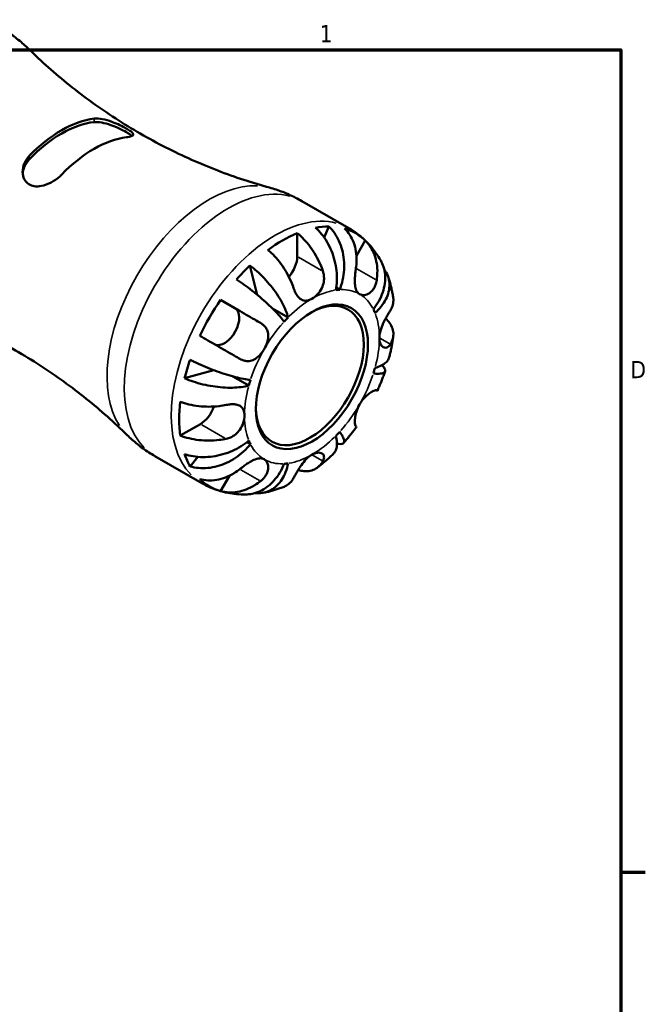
# Model space of a CAD drawing. Header units: inches. Extents: x 0.1 to 37.4, y -3.6 to 21.4.
# Tile 8 of 8: x 30.2 to 33.6, y 15.8 to 21.2. Entities that reach past the tile are written whole.
import ezdxf

# ---------------------------------------------------------------- set-up
doc = ezdxf.new("R2010")
doc.units = ezdxf.units.IN
doc.header["$MEASUREMENT"] = 0
for name, color, linetype, lineweight in [('Border (ANSI)', 7, 'Continuous', 70), ('Visible (ANSI)', 7, 'Continuous', 50), ('Visible Narrow (ANSI)', 7, 'Continuous', 35)]:
    doc.layers.add(name, color=color, linetype=linetype, lineweight=lineweight)
doc.styles.add('Note Text (ANSI)', font='tahoma.ttf')

# ---------------------------------------------------------------- blocks, each defined once
blk = doc.blocks.new('Borders Default Border')
at = {"layer": 'Border (ANSI)'}
blk.add_line((33.5, 16.5), (33.6345, 16.5), dxfattribs=at)
at = {"layer": 'Border (ANSI)', "flags": 128}
blk.add_lwpolyline([(0.5, 1), (0.5, 21), (33.5, 21), (33.5, 1), (0.5, 1)], dxfattribs=at)
at = {"layer": 'Border (ANSI)', "color": 5, "true_color": 0x0000ff, "char_height": 0.0945, "attachment_point": 7, "style": 'Note Text (ANSI)'}
for s, insert in [('1', (31.8537, 21.04)), ('D', (33.5526, 19.2028))]:
    blk.add_mtext(s, dxfattribs=dict(at, insert=insert))

msp = doc.modelspace()

# ---------------------------------------------------------------- linework, layer by layer
at = {"layer": 'Visible (ANSI)'}
for p, q in [((31.7561, 20.1717), (32.0127, 20.0239)), ((31.7312, 19.8685), (31.7312, 19.9962)), ((31.8788, 19.9717), (31.9031, 20.0332)), ((32.0551, 19.872), (32.1033, 19.9555)), ((31.5127, 19.6591), (31.4715, 19.8194)), ((31.9633, 19.687), (31.9439, 19.6982)), ((31.3902, 19.5856), (31.3121, 19.6309)), ((31.6812, 19.535), (31.5961, 19.5839)), ((31.1152, 19.2021), (31.2755, 19.2465)), ((31.4662, 19.1627), (31.3795, 19.2126)), ((31.0916, 18.8884), (31.2021, 18.952)), ((31.4753, 18.8416), (31.4557, 18.8529)), ((30.9526, 18.7765), (31.2093, 18.6287)), ((31.1452, 18.7205), (31.1866, 18.7725)), ((31.3121, 18.5851), (31.3608, 18.6694))]:
    msp.add_line(p, q, dxfattribs=at)
for centre, major_axis, start_param, end_param in [((30.443, 19.9989), (0.3423, 0.5943), 0.409732, 1.157197), ((30.443, 19.9989), (0.3314, 0.5755), 0.396835, 1.170094), ((30.62, 19.8969), (-0.3423, -0.5943), 3.551324, 4.29879), ((31.6511, 19.3032), (0.3989, 0.6926), 0.641183, 0.925746), ((31.6511, 19.3032), (0.3989, 0.6926), 0.321301, 0.46023), ((31.6511, 19.3032), (0.3989, 0.6926), 6.13897, 6.423533), ((31.6511, 19.8223), (0.0566, 0.0982), 4.363853, 5.495853), ((31.6511, 19.3032), (0.3989, 0.6926), 1.106699, 1.245628), ((31.8113, 19.2109), (0.2603, 0.4521), 0.35876, 0.422771), ((31.6511, 19.3032), (0.3989, 0.6926), 1.426581, 1.711144), ((31.8, 19.2174), (0.2083, 0.3616), 2.373295, 7.051483), ((31.3336, 19.4874), (-0.0566, -0.0982), 0.064113, 3.139659), ((31.8113, 19.2109), (0.2603, 0.4521), 5.856547, 5.920558), ((31.8113, 19.2109), (-0.2603, -0.4521), 4.285751, 4.349762), ((31.6511, 19.3032), (0.3989, 0.6926), 1.892097, 2.031026), ((31.8113, 19.2109), (0.2603, 0.4521), 5.071149, 5.13516), ((31.8113, 19.2109), (-0.2603, -0.4521), 5.071149, 5.13516), ((31.6511, 19.3032), (0.3989, 0.6926), 2.21198, 2.496542), ((31.2021, 19.0446), (0.0566, 0.0982), 3.925057, 5.064327), ((31.8113, 19.2109), (0.2603, 0.4521), 4.285751, 4.349762), ((31.8113, 19.2109), (-0.2603, -0.4521), 5.856547, 5.920558), ((31.6511, 19.3032), (-0.3989, -0.6926), 5.819088, 5.958017), ((31.8113, 19.2109), (-0.2603, -0.4521), 0.35876, 0.422771), ((31.6511, 19.3032), (-0.3989, -0.6926), 6.13897, 6.423533)]:
    msp.add_ellipse(centre, major_axis=major_axis, ratio=0.578093, start_param=start_param, end_param=end_param, dxfattribs=at)
msp.add_ellipse((31.8113, 19.2109), major_axis=(0.2163, 0.3756), ratio=0.578093, dxfattribs=at)
for points, knots in [([(30.2622, 21.004), (30.2533, 21.0127), (30.2442, 21.0213), (30.2254, 21.038), (30.2157, 21.0462), (30.1958, 21.0621), (30.1857, 21.0699), (30.1649, 21.0849), (30.1542, 21.0922), (30.1326, 21.1062), (30.1215, 21.1129), (30.1103, 21.1194)], [5.3505426, 5.3505426, 5.3505426, 5.3505426, 5.3803783, 5.3803783, 5.4102139, 5.4102139, 5.4400496, 5.4400496, 5.4698852, 5.4698852, 5.4997209, 5.4997209, 5.4997209, 5.4997209]), ([(30.2622, 21.004), (30.3312, 20.9362), (30.406, 20.8694), (30.5654, 20.7414), (30.65, 20.6802), (30.8264, 20.5661), (30.9182, 20.5133), (31.1054, 20.418), (31.2008, 20.3755), (31.3915, 20.3019), (31.4868, 20.2707), (31.5801, 20.2451)], [5.3505426, 5.3505426, 5.3505426, 5.3505426, 5.4102139, 5.4102139, 5.4698852, 5.4698852, 5.5295565, 5.5295565, 5.5892278, 5.5892278, 5.6488991, 5.6488991, 5.6488991, 5.6488991]), ([(30.62, 20.6228), (30.6235, 20.6233), (30.6272, 20.6235), (30.6451, 20.6238), (30.6613, 20.6216), (30.6952, 20.6135), (30.713, 20.6075), (30.7445, 20.5949), (30.7581, 20.5888), (30.7812, 20.5773), (30.7908, 20.5721), (30.8077, 20.5622), (30.8148, 20.5576), (30.827, 20.5484), (30.8311, 20.5441), (30.835, 20.5357), (30.8333, 20.5319), (30.823, 20.5259), (30.8146, 20.5235), (30.8013, 20.5214), (30.7992, 20.5212), (30.7971, 20.5209)], [-1.170375, -1.170375, -1.170375, -1.170375, -1.129768, -1.129768, -0.982232, -0.982232, -0.836877, -0.836877, -0.722897, -0.722897, -0.629903, -0.629903, -0.535034, -0.535034, -0.419001, -0.419001, -0.272838, -0.272838, -0.129394, -0.129394, -0.104643, -0.104643, -0.104643, -0.104643]), ([(30.62, 20.6037), (30.6316, 20.6049), (30.6462, 20.6041), (30.6779, 20.5984), (30.6952, 20.5935), (30.7261, 20.5827), (30.742, 20.5761), (30.7719, 20.5623), (30.7859, 20.555), (30.7971, 20.5486), (30.8082, 20.5421), (30.8177, 20.5359), (30.825, 20.5298), (30.8259, 20.5289), (30.8268, 20.5281)], [-0.5108261, -0.5108261, -0.5108261, -0.5108261, -0.3759099, -0.3759099, -0.2409937, -0.2409937, -0.1204968, -0.1204968, 0, 0, 0, 0.1204968, 0.1204968, 0.1397798, 0.1397798, 0.1397798, 0.1397798]), ([(30.443, 20.317), (30.4394, 20.3134), (30.4358, 20.3098), (30.4178, 20.2939), (30.4017, 20.2827), (30.3678, 20.2648), (30.3499, 20.258), (30.3185, 20.2519), (30.3049, 20.2514), (30.2817, 20.2551), (30.2722, 20.2586), (30.2553, 20.2692), (30.2482, 20.2762), (30.236, 20.2946), (30.2319, 20.3065), (30.228, 20.3348), (30.2297, 20.3515), (30.2399, 20.3835), (30.2483, 20.3987), (30.2617, 20.4145), (30.2638, 20.4167), (30.2659, 20.4189)], [-1.170375, -1.170375, -1.170375, -1.170375, -1.129768, -1.129768, -0.982232, -0.982232, -0.836877, -0.836877, -0.722897, -0.722897, -0.629903, -0.629903, -0.535034, -0.535034, -0.419001, -0.419001, -0.272838, -0.272838, -0.129394, -0.129394, -0.104643, -0.104643, -0.104643, -0.104643]), ([(30.2297, 20.3229), (30.2308, 20.3341), (30.2336, 20.3459), (30.2445, 20.3728), (30.2543, 20.3876), (30.2659, 20.3998)], [1.2804001, 1.2804001, 1.2804001, 1.2804001, 1.377834, 1.377834, 1.5127502, 1.5127502, 1.5127502, 1.5127502]), ([(31.7561, 20.1717), (31.7449, 20.1781), (31.7335, 20.1843), (31.7105, 20.196), (31.6989, 20.2015), (31.6755, 20.212), (31.6636, 20.2169), (31.6399, 20.226), (31.628, 20.2303), (31.604, 20.2382), (31.5921, 20.2418), (31.5801, 20.2451)], [5.4997209, 5.4997209, 5.4997209, 5.4997209, 5.5295565, 5.5295565, 5.5593921, 5.5593921, 5.5892278, 5.5892278, 5.6190634, 5.6190634, 5.6488991, 5.6488991, 5.6488991, 5.6488991]), ([(31.7312, 19.9962), (31.744, 19.9858), (31.7564, 19.9741), (31.7789, 19.9503), (31.7909, 19.9361), (31.8133, 19.9058), (31.8237, 19.8897), (31.8412, 19.8592), (31.8499, 19.842), (31.8628, 19.8122), (31.8675, 19.7997), (31.8715, 19.7877)], [0.1365471, 0.1365471, 0.1365471, 0.1365471, 0.2653089, 0.2653089, 0.3986431, 0.3986431, 0.5319773, 0.5319773, 0.6665604, 0.6665604, 0.7620856, 0.7620856, 0.7620856, 0.7620856]), ([(31.9415, 19.6849), (31.9446, 19.7006), (31.9468, 19.7185), (31.9482, 19.7552), (31.9474, 19.7739), (31.9437, 19.8084), (31.9404, 19.8273), (31.931, 19.8643), (31.9249, 19.8825), (31.9118, 19.9147), (31.9036, 19.9317), (31.885, 19.9636), (31.8745, 19.9784), (31.8543, 20.0032), (31.8428, 20.0155), (31.8306, 20.0262)], [3.2116428, 3.2116428, 3.2116428, 3.2116428, 3.3457243, 3.3457243, 3.4798057, 3.4798057, 3.6133636, 3.6133636, 3.7469215, 3.7469215, 3.8801784, 3.8801784, 4.0134353, 4.0134353, 4.1430797, 4.1430797, 4.1430797, 4.1430797]), ([(31.9031, 20.0332), (31.9146, 20.0224), (31.9252, 20.01), (31.943, 19.985), (31.9518, 19.9699), (31.9666, 19.9376), (31.9726, 19.9204), (31.9812, 19.8878), (31.9845, 19.8693), (31.9881, 19.8317), (31.9883, 19.8126), (31.9861, 19.7776), (31.9836, 19.7585), (31.9753, 19.7212), (31.9696, 19.703), (31.9633, 19.687)], [0.1365442, 0.1365442, 0.1365442, 0.1365442, 0.2664365, 0.2664365, 0.3998203, 0.3998203, 0.5332041, 0.5332041, 0.6666357, 0.6666357, 0.8000674, 0.8000674, 0.9340218, 0.9340218, 1.0679762, 1.0679762, 1.0679762, 1.0679762]), ([(32.0522, 19.8052), (32.0541, 19.8177), (32.0553, 19.8308), (32.0562, 19.862), (32.0549, 19.88), (32.0499, 19.9117), (32.0457, 19.9283), (32.0339, 19.9597), (32.0264, 19.9743), (32.0106, 19.9987), (32.0009, 20.0107), (31.99, 20.0213)], [3.5719847, 3.5719847, 3.5719847, 3.5719847, 3.6675099, 3.6675099, 3.802093, 3.802093, 3.9354272, 3.9354272, 4.0687613, 4.0687613, 4.1975232, 4.1975232, 4.1975232, 4.1975232]), ([(32.0127, 20.0239), (32.0277, 20.0153), (32.0421, 20.0058), (32.0698, 19.9854), (32.083, 19.9744), (32.108, 19.9513), (32.1198, 19.9392), (32.1418, 19.9139), (32.152, 19.9009), (32.171, 19.874), (32.1797, 19.8603), (32.1876, 19.8463)], [0.7834645, 0.7834645, 0.7834645, 0.7834645, 0.8488505, 0.8488505, 0.9142366, 0.9142366, 0.9796226, 0.9796226, 1.0450087, 1.0450087, 1.1103947, 1.1103947, 1.1103947, 1.1103947]), ([(32.1033, 19.9555), (32.1142, 19.9449), (32.1239, 19.9329), (32.1397, 19.9085), (32.1473, 19.8939), (32.159, 19.8625), (32.1632, 19.8459), (32.1683, 19.8142), (32.1695, 19.7962), (32.1687, 19.7651), (32.1675, 19.752), (32.1655, 19.7394)], [0.1365471, 0.1365471, 0.1365471, 0.1365471, 0.2653089, 0.2653089, 0.3986431, 0.3986431, 0.5319773, 0.5319773, 0.6665604, 0.6665604, 0.7620856, 0.7620856, 0.7620856, 0.7620856]), ([(31.7112, 19.6954), (31.7072, 19.7074), (31.7025, 19.7199), (31.6896, 19.7497), (31.6809, 19.7669), (31.6634, 19.7974), (31.653, 19.8135), (31.6306, 19.8438), (31.6186, 19.858), (31.5961, 19.8818), (31.5837, 19.8935), (31.5709, 19.9039)], [3.5719847, 3.5719847, 3.5719847, 3.5719847, 3.6675099, 3.6675099, 3.802093, 3.802093, 3.9354272, 3.9354272, 4.0687613, 4.0687613, 4.1975232, 4.1975232, 4.1975232, 4.1975232]), ([(32.1474, 19.5802), (32.1582, 19.5936), (32.1687, 19.6091), (32.1863, 19.6409), (32.1935, 19.6574), (32.2038, 19.6877), (32.2078, 19.7044), (32.2122, 19.7373), (32.2125, 19.7537), (32.2101, 19.7827), (32.2072, 19.7981), (32.1986, 19.8247), (32.1934, 19.8361), (32.1876, 19.8463)], [3.2116433, 3.2116433, 3.2116433, 3.2116433, 3.3457248, 3.3457248, 3.4798062, 3.4798062, 3.6133641, 3.6133641, 3.746922, 3.746922, 3.8801789, 3.8801789, 3.9897909, 3.9897909, 3.9897909, 3.9897909]), ([(31.4715, 19.8194), (31.4851, 19.8095), (31.4986, 19.7984), (31.5235, 19.7763), (31.5371, 19.7632), (31.5632, 19.7357), (31.5758, 19.7212), (31.5977, 19.6941), (31.609, 19.6789), (31.6296, 19.6483), (31.6389, 19.6329), (31.6542, 19.6051), (31.6615, 19.59), (31.6734, 19.561), (31.6781, 19.5471), (31.6812, 19.535)], [0.1365393, 0.1365393, 0.1365393, 0.1365393, 0.2661837, 0.2661837, 0.3994406, 0.3994406, 0.5326975, 0.5326975, 0.6662554, 0.6662554, 0.7998133, 0.7998133, 0.9338947, 0.9338947, 1.0679762, 1.0679762, 1.0679762, 1.0679762]), ([(31.8715, 19.7877), (31.8717, 19.787), (31.8719, 19.7863), (31.8741, 19.7794), (31.8756, 19.7729), (31.8773, 19.7607), (31.8777, 19.7549), (31.8776, 19.7423), (31.877, 19.7354), (31.8737, 19.7171), (31.87, 19.706), (31.8588, 19.6832), (31.8509, 19.672), (31.8325, 19.6519), (31.8219, 19.6435), (31.8113, 19.6374)], [-0.4668877, -0.4668877, -0.4668877, -0.4668877, -0.4611312, -0.4611312, -0.4085151, -0.4085151, -0.3634591, -0.3634591, -0.3099555, -0.3099555, -0.2202958, -0.2202958, -0.1141915, -0.1141915, 0, 0, 0, 0]), ([(32.0722, 19.6627), (32.0683, 19.6649), (32.0648, 19.6678), (32.0586, 19.6753), (32.0559, 19.6798), (32.0505, 19.6927), (32.0484, 19.7018), (32.0461, 19.7215), (32.0458, 19.7319), (32.0463, 19.7505), (32.0468, 19.7584), (32.0481, 19.7741), (32.049, 19.7818), (32.0506, 19.7948), (32.0514, 19.8), (32.0522, 19.8052)], [0, 0, 0, 0, 0.0591824, 0.0591824, 0.1224024, 0.1224024, 0.2154494, 0.2154494, 0.3025006, 0.3025006, 0.3633905, 0.3633905, 0.4228373, 0.4228373, 0.4640032, 0.4640032, 0.4640032, 0.4640032]), ([(32.2068, 19.7973), (32.2089, 19.7945), (32.2108, 19.7916), (32.2195, 19.7783), (32.2254, 19.766), (32.2333, 19.7404), (32.2353, 19.727), (32.2358, 19.7021), (32.2344, 19.6883), (32.2276, 19.6606), (32.2222, 19.6468), (32.2095, 19.6219), (32.201, 19.6085), (32.1805, 19.5829), (32.1685, 19.5707), (32.1565, 19.5601)], [0.2308794, 0.2308794, 0.2308794, 0.2308794, 0.2661837, 0.2661837, 0.3994406, 0.3994406, 0.5326975, 0.5326975, 0.6662554, 0.6662554, 0.7998133, 0.7998133, 0.9338947, 0.9338947, 1.0679762, 1.0679762, 1.0679762, 1.0679762]), ([(31.6594, 19.512), (31.653, 19.5207), (31.6449, 19.531), (31.6261, 19.5528), (31.6155, 19.5643), (31.5943, 19.5859), (31.5819, 19.598), (31.5555, 19.6224), (31.5415, 19.6348), (31.5151, 19.6572), (31.5003, 19.6693), (31.4703, 19.6928), (31.4551, 19.7041), (31.4278, 19.7237), (31.4132, 19.7337), (31.3991, 19.743)], [3.2116428, 3.2116428, 3.2116428, 3.2116428, 3.3457243, 3.3457243, 3.4798057, 3.4798057, 3.6133636, 3.6133636, 3.7469215, 3.7469215, 3.8801784, 3.8801784, 4.0134353, 4.0134353, 4.1430797, 4.1430797, 4.1430797, 4.1430797]), ([(32.1655, 19.7394), (32.1648, 19.7345), (32.1637, 19.7296), (32.1606, 19.7176), (32.1581, 19.7108), (32.152, 19.6978), (32.1484, 19.6918), (32.1388, 19.679), (32.1324, 19.6729), (32.1167, 19.6622), (32.1072, 19.6587), (32.0886, 19.6566), (32.0797, 19.6583), (32.0722, 19.6627)], [-0.4640373, -0.4640373, -0.4640373, -0.4640373, -0.4244167, -0.4244167, -0.3649152, -0.3649152, -0.3043467, -0.3043467, -0.2216705, -0.2216705, -0.1141054, -0.1141054, 0, 0, 0, 0]), ([(32.2276, 19.7585), (32.2303, 19.7508), (32.2328, 19.7431), (32.2375, 19.7277), (32.2397, 19.72), (32.2438, 19.7045), (32.2457, 19.6967), (32.2491, 19.6812), (32.2507, 19.6734), (32.2535, 19.6579), (32.2548, 19.6501), (32.2559, 19.6424)], [1.2440917, 1.2440917, 1.2440917, 1.2440917, 1.2786419, 1.2786419, 1.3131921, 1.3131921, 1.3477424, 1.3477424, 1.3822926, 1.3822926, 1.4168428, 1.4168428, 1.4168428, 1.4168428]), ([(31.8113, 19.6374), (31.8052, 19.6338), (31.799, 19.6311), (31.7864, 19.6273), (31.7799, 19.6264), (31.7643, 19.6272), (31.7556, 19.6304), (31.742, 19.6405), (31.737, 19.6458), (31.7293, 19.6563), (31.7265, 19.6609), (31.7214, 19.6703), (31.7191, 19.6751), (31.7149, 19.685), (31.713, 19.6901), (31.7112, 19.6954)], [0, 0, 0, 0, 0.0666105, 0.0666105, 0.1396299, 0.1396299, 0.2503985, 0.2503985, 0.3253069, 0.3253069, 0.3735601, 0.3735601, 0.4181829, 0.4181829, 0.4615168, 0.4615168, 0.4615168, 0.4615168]), ([(30.8008, 18.8918), (30.7318, 18.9597), (30.657, 19.0264), (30.4976, 19.1544), (30.413, 19.2156), (30.2366, 19.3297), (30.1448, 19.3825), (29.9576, 19.4778), (29.8622, 19.5203), (29.6715, 19.5939), (29.5762, 19.6251), (29.4829, 19.6508)], [2.20895, 2.20895, 2.20895, 2.20895, 2.2686213, 2.2686213, 2.3282926, 2.3282926, 2.3879638, 2.3879638, 2.4476351, 2.4476351, 2.5073064, 2.5073064, 2.5073064, 2.5073064]), ([(31.3121, 19.6309), (31.3268, 19.6225), (31.342, 19.6137), (31.3711, 19.5969), (31.3875, 19.5874), (31.4206, 19.5684), (31.4371, 19.5588), (31.4671, 19.5415), (31.4833, 19.5321), (31.5099, 19.5167), (31.5206, 19.5105), (31.5305, 19.5048)], [0.1365471, 0.1365471, 0.1365471, 0.1365471, 0.2653089, 0.2653089, 0.3986431, 0.3986431, 0.5319773, 0.5319773, 0.6665604, 0.6665604, 0.7620856, 0.7620856, 0.7620856, 0.7620856]), ([(32.2404, 19.5736), (32.2447, 19.5807), (32.2485, 19.5883), (32.255, 19.6069), (32.2568, 19.618), (32.2569, 19.6328), (32.2566, 19.6375), (32.2559, 19.6424)], [3.5719847, 3.5719847, 3.5719847, 3.5719847, 3.6675099, 3.6675099, 3.802093, 3.802093, 3.8624761, 3.8624761, 3.8624761, 3.8624761]), ([(32.1802, 19.4233), (32.1802, 19.4356), (32.1824, 19.4489), (32.1901, 19.4762), (32.1956, 19.49), (32.2063, 19.5132), (32.2111, 19.5227), (32.2194, 19.538), (32.2228, 19.544), (32.2294, 19.5554), (32.2325, 19.5606), (32.2371, 19.5683), (32.2388, 19.5711), (32.2404, 19.5736)], [-1.990799, -1.990799, -1.990799, -1.990799, -1.8765357, -1.8765357, -1.7634712, -1.7634712, -1.6807083, -1.6807083, -1.6214838, -1.6214838, -1.5624313, -1.5624313, -1.5262691, -1.5262691, -1.5262691, -1.5262691]), ([(31.5305, 19.5048), (31.5345, 19.5025), (31.5382, 19.5), (31.5469, 19.4932), (31.5517, 19.4887), (31.5598, 19.4785), (31.5632, 19.4729), (31.5695, 19.4587), (31.5716, 19.4498), (31.5731, 19.4283), (31.5714, 19.4156), (31.564, 19.3889), (31.558, 19.3752), (31.5505, 19.3623)], [-0.4640373, -0.4640373, -0.4640373, -0.4640373, -0.4244167, -0.4244167, -0.3649152, -0.3649152, -0.3043467, -0.3043467, -0.2216705, -0.2216705, -0.1141054, -0.1141054, 0, 0, 0, 0]), ([(32.2146, 19.529), (32.223, 19.5212), (32.2302, 19.513), (32.2424, 19.4958), (32.2481, 19.4852), (32.2554, 19.4635), (32.257, 19.4525), (32.2568, 19.4322), (32.2549, 19.4212), (32.2483, 19.4028), (32.2447, 19.3953), (32.2404, 19.3883)], [0.1541998, 0.1541998, 0.1541998, 0.1541998, 0.2663557, 0.2663557, 0.4002213, 0.4002213, 0.5340869, 0.5340869, 0.6681495, 0.6681495, 0.7620868, 0.7620868, 0.7620868, 0.7620868]), ([(31.4172, 19.3085), (31.4073, 19.3142), (31.3966, 19.3204), (31.37, 19.3358), (31.3538, 19.3452), (31.3238, 19.3625), (31.3072, 19.372), (31.2742, 19.3911), (31.2577, 19.4006), (31.2287, 19.4174), (31.2134, 19.4262), (31.1988, 19.4346)], [3.5719847, 3.5719847, 3.5719847, 3.5719847, 3.6675099, 3.6675099, 3.802093, 3.802093, 3.9354272, 3.9354272, 4.0687613, 4.0687613, 4.1975232, 4.1975232, 4.1975232, 4.1975232]), ([(32.2404, 19.3883), (32.2386, 19.3854), (32.2366, 19.3827), (32.2317, 19.3771), (32.2286, 19.3744), (32.222, 19.3706), (32.2186, 19.3695), (32.2102, 19.3688), (32.2053, 19.3701), (32.195, 19.3767), (32.1899, 19.383), (32.1824, 19.4001), (32.1802, 19.4111), (32.1802, 19.4233)], [-0.464383, -0.464383, -0.464383, -0.464383, -0.4230537, -0.4230537, -0.3646858, -0.3646858, -0.3046411, -0.3046411, -0.2216053, -0.2216053, -0.1141187, -0.1141187, 0, 0, 0, 0]), ([(32.2561, 19.4312), (32.2551, 19.4235), (32.254, 19.4159), (32.2516, 19.4006), (32.2503, 19.393), (32.2476, 19.3777), (32.2461, 19.3701), (32.243, 19.355), (32.2413, 19.3474), (32.2378, 19.3323), (32.236, 19.3247), (32.234, 19.3172)], [1.7315951, 1.7315951, 1.7315951, 1.7315951, 1.7661488, 1.7661488, 1.8007025, 1.8007025, 1.8352562, 1.8352562, 1.8698099, 1.8698099, 1.9043636, 1.9043636, 1.9043636, 1.9043636]), ([(31.5505, 19.3623), (31.5466, 19.3555), (31.5424, 19.349), (31.5328, 19.3364), (31.5276, 19.3303), (31.5137, 19.3168), (31.5048, 19.3101), (31.4866, 19.3007), (31.4775, 19.2979), (31.4616, 19.2961), (31.455, 19.2962), (31.4421, 19.2981), (31.4358, 19.2999), (31.4254, 19.3041), (31.4213, 19.3061), (31.4172, 19.3085)], [0, 0, 0, 0, 0.0591824, 0.0591824, 0.1224024, 0.1224024, 0.2154494, 0.2154494, 0.3025006, 0.3025006, 0.3633905, 0.3633905, 0.4228373, 0.4228373, 0.4640032, 0.4640032, 0.4640032, 0.4640032]), ([(31.1452, 19.3032), (31.1603, 19.2956), (31.1763, 19.288), (31.2068, 19.2742), (31.2243, 19.2667), (31.2596, 19.2524), (31.2775, 19.2457), (31.3101, 19.234), (31.3278, 19.228), (31.3622, 19.2174), (31.3788, 19.2126), (31.4081, 19.2051), (31.4234, 19.2016), (31.4516, 19.1961), (31.4645, 19.1942), (31.4753, 19.1931)], [0.1365393, 0.1365393, 0.1365393, 0.1365393, 0.2661837, 0.2661837, 0.3994406, 0.3994406, 0.5326975, 0.5326975, 0.6662554, 0.6662554, 0.7998133, 0.7998133, 0.9338947, 0.9338947, 1.0679762, 1.0679762, 1.0679762, 1.0679762]), ([(32.1565, 19.2591), (32.1685, 19.2625), (32.1805, 19.2668), (32.201, 19.277), (32.2095, 19.2828), (32.2222, 19.2944), (32.2276, 19.3013), (32.2323, 19.3114), (32.2333, 19.3143), (32.234, 19.3172)], [3.2116428, 3.2116428, 3.2116428, 3.2116428, 3.3457243, 3.3457243, 3.4798057, 3.4798057, 3.6133636, 3.6133636, 3.6644509, 3.6644509, 3.6644509, 3.6644509]), ([(32.1943, 19.2737), (32.1974, 19.2707), (32.2001, 19.2677), (32.2072, 19.2591), (32.2101, 19.2539), (32.2125, 19.2454), (32.2122, 19.2413), (32.2078, 19.2347), (32.2038, 19.2322), (32.1935, 19.2288), (32.1863, 19.2277), (32.1687, 19.227), (32.1582, 19.2276), (32.1474, 19.2287)], [0.333775, 0.333775, 0.333775, 0.333775, 0.3994406, 0.3994406, 0.5326975, 0.5326975, 0.6662554, 0.6662554, 0.7998133, 0.7998133, 0.9338947, 0.9338947, 1.0679762, 1.0679762, 1.0679762, 1.0679762]), ([(32.2114, 19.2408), (32.209, 19.2336), (32.2064, 19.2264), (32.2013, 19.212), (32.1986, 19.2049), (32.1931, 19.1906), (32.1903, 19.1835), (32.1845, 19.1693), (32.1815, 19.1622), (32.1754, 19.1481), (32.1723, 19.1411), (32.1692, 19.1341)], [2.0220122, 2.0220122, 2.0220122, 2.0220122, 2.0556982, 2.0556982, 2.0893842, 2.0893842, 2.1230702, 2.1230702, 2.1567562, 2.1567562, 2.1904422, 2.1904422, 2.1904422, 2.1904422]), ([(31.4662, 19.1627), (31.4542, 19.1593), (31.4398, 19.1564), (31.4087, 19.1523), (31.3921, 19.1511), (31.3604, 19.1504), (31.3424, 19.1508), (31.3056, 19.1534), (31.2868, 19.1557), (31.2524, 19.161), (31.2336, 19.1647), (31.1966, 19.1736), (31.1785, 19.1788), (31.1469, 19.1893), (31.1306, 19.1954), (31.1152, 19.2021)], [3.2116428, 3.2116428, 3.2116428, 3.2116428, 3.3457243, 3.3457243, 3.4798057, 3.4798057, 3.6133636, 3.6133636, 3.7469215, 3.7469215, 3.8801784, 3.8801784, 4.0134353, 4.0134353, 4.1430797, 4.1430797, 4.1430797, 4.1430797]), ([(32.0722, 19.0595), (32.0761, 19.0663), (32.0803, 19.0727), (32.0898, 19.0854), (32.095, 19.0915), (32.1083, 19.1054), (32.1164, 19.1125), (32.1314, 19.1238), (32.1381, 19.128), (32.1482, 19.1332), (32.1518, 19.1347), (32.1579, 19.1367), (32.1604, 19.1371), (32.1637, 19.137), (32.1647, 19.1368), (32.1655, 19.1363)], [0, 0, 0, 0, 0.0591824, 0.0591824, 0.1224024, 0.1224024, 0.2154494, 0.2154494, 0.3025006, 0.3025006, 0.3633905, 0.3633905, 0.4228373, 0.4228373, 0.4640032, 0.4640032, 0.4640032, 0.4640032]), ([(32.1655, 19.1363), (32.1674, 19.1352), (32.1686, 19.1345), (32.1696, 19.1339), (32.1683, 19.1345), (32.1654, 19.1362), (32.1649, 19.1365), (32.1643, 19.1368)], [3.5719934, 3.5719934, 3.5719934, 3.5719934, 3.6659306, 3.6659306, 3.7999932, 3.7999932, 3.8243379, 3.8243379, 3.8243379, 3.8243379]), ([(31.0916, 19.0737), (31.107, 19.0678), (31.1234, 19.0629), (31.1552, 19.0554), (31.1735, 19.0521), (31.211, 19.0479), (31.2301, 19.047), (31.2652, 19.047), (31.2845, 19.0481), (31.3168, 19.0518), (31.33, 19.054), (31.3423, 19.0565)], [0.1365471, 0.1365471, 0.1365471, 0.1365471, 0.2653089, 0.2653089, 0.3986431, 0.3986431, 0.5319773, 0.5319773, 0.6665604, 0.6665604, 0.7620856, 0.7620856, 0.7620856, 0.7620856]), ([(31.3423, 19.0565), (31.3475, 19.0575), (31.3525, 19.0584), (31.3645, 19.0599), (31.3714, 19.0604), (31.3846, 19.0604), (31.391, 19.0599), (31.4051, 19.0572), (31.4123, 19.0546), (31.4263, 19.0459), (31.4322, 19.0392), (31.4404, 19.0216), (31.4425, 19.0107), (31.4425, 18.9985)], [-0.464383, -0.464383, -0.464383, -0.464383, -0.4230537, -0.4230537, -0.3646858, -0.3646858, -0.3046411, -0.3046411, -0.2216053, -0.2216053, -0.1141187, -0.1141187, 0, 0, 0, 0]), ([(32.0522, 18.94), (32.0514, 18.9404), (32.0507, 18.9412), (32.049, 18.9439), (32.0482, 18.9463), (32.0468, 18.9526), (32.0463, 18.9565), (32.0458, 18.9674), (32.046, 18.9748), (32.0482, 18.9943), (32.0506, 19.0066), (32.0588, 19.0328), (32.0647, 19.0466), (32.0722, 19.0595)], [-0.4640373, -0.4640373, -0.4640373, -0.4640373, -0.4244167, -0.4244167, -0.3649152, -0.3649152, -0.3043467, -0.3043467, -0.2216705, -0.2216705, -0.1141054, -0.1141054, 0, 0, 0, 0]), ([(31.4425, 18.9985), (31.4425, 18.9862), (31.4404, 18.9729), (31.432, 18.9459), (31.4256, 18.9327), (31.4109, 18.9117), (31.4036, 18.9037), (31.3894, 18.8917), (31.3831, 18.8874), (31.3697, 18.88), (31.3628, 18.877), (31.3512, 18.8733), (31.3468, 18.8721), (31.3423, 18.8712)], [-1.990799, -1.990799, -1.990799, -1.990799, -1.8765357, -1.8765357, -1.7634712, -1.7634712, -1.6807083, -1.6807083, -1.6214838, -1.6214838, -1.5624313, -1.5624313, -1.5262691, -1.5262691, -1.5262691, -1.5262691]), ([(31.9633, 18.9098), (31.9696, 18.9011), (31.9753, 18.8922), (31.9836, 18.8765), (31.9861, 18.8697), (31.9883, 18.859), (31.9881, 18.8542), (31.9845, 18.847), (31.9812, 18.8446), (31.9726, 18.8423), (31.9666, 18.8422), (31.9556, 18.8439), (31.9518, 18.8448), (31.9477, 18.8459)], [3.2116428, 3.2116428, 3.2116428, 3.2116428, 3.3455972, 3.3455972, 3.4795516, 3.4795516, 3.6129833, 3.6129833, 3.746415, 3.746415, 3.8797987, 3.8797987, 3.9436685, 3.9436685, 3.9436685, 3.9436685]), ([(32.0558, 18.9378), (32.0514, 18.9316), (32.0468, 18.9254), (32.0377, 18.9131), (32.033, 18.907), (32.0236, 18.8949), (32.0189, 18.8889), (32.0093, 18.877), (32.0044, 18.8711), (31.9946, 18.8594), (31.9896, 18.8536), (31.9845, 18.8479)], [2.5219297, 2.5219297, 2.5219297, 2.5219297, 2.5556157, 2.5556157, 2.5893017, 2.5893017, 2.6229877, 2.6229877, 2.6566737, 2.6566737, 2.6903597, 2.6903597, 2.6903597, 2.6903597]), ([(32.0558, 18.9378), (32.0558, 18.9378), (32.0558, 18.9378), (32.0553, 18.9381), (32.0541, 18.9389), (32.0522, 18.94)], [0.6456357, 0.6456357, 0.6456357, 0.6456357, 0.6665604, 0.6665604, 0.7620856, 0.7620856, 0.7620856, 0.7620856]), ([(30.8008, 18.8918), (30.8097, 18.8831), (30.8188, 18.8746), (30.8376, 18.8578), (30.8473, 18.8496), (30.8671, 18.8337), (30.8773, 18.8259), (30.8981, 18.8109), (30.9087, 18.8036), (30.9304, 18.7896), (30.9414, 18.7829), (30.9526, 18.7765)], [2.20895, 2.20895, 2.20895, 2.20895, 2.2387856, 2.2387856, 2.2686213, 2.2686213, 2.2984569, 2.2984569, 2.3282926, 2.3282926, 2.3581282, 2.3581282, 2.3581282, 2.3581282]), ([(31.3423, 18.8712), (31.3302, 18.8687), (31.3172, 18.8666), (31.2853, 18.8628), (31.266, 18.8617), (31.2309, 18.8616), (31.2117, 18.8625), (31.1741, 18.8667), (31.1557, 18.87), (31.1237, 18.8775), (31.1071, 18.8825), (31.0916, 18.8884)], [3.5719934, 3.5719934, 3.5719934, 3.5719934, 3.6659306, 3.6659306, 3.7999932, 3.7999932, 3.9338588, 3.9338588, 4.0677244, 4.0677244, 4.1975128, 4.1975128, 4.1975128, 4.1975128]), ([(31.1152, 18.787), (31.1306, 18.7819), (31.1469, 18.778), (31.1785, 18.7729), (31.1966, 18.7713), (31.2336, 18.7711), (31.2524, 18.7725), (31.2868, 18.7773), (31.3056, 18.7811), (31.3424, 18.7915), (31.3604, 18.7981), (31.3921, 18.8121), (31.4087, 18.8208), (31.4398, 18.8403), (31.4542, 18.8511), (31.4662, 18.8616)], [0.1365393, 0.1365393, 0.1365393, 0.1365393, 0.2661837, 0.2661837, 0.3994406, 0.3994406, 0.5326975, 0.5326975, 0.6662554, 0.6662554, 0.7998133, 0.7998133, 0.9338947, 0.9338947, 1.0679762, 1.0679762, 1.0679762, 1.0679762]), ([(31.9297, 18.7901), (31.9319, 18.7923), (31.9339, 18.7946), (31.9404, 18.8039), (31.9437, 18.812), (31.9474, 18.8289), (31.9482, 18.8393), (31.9468, 18.8622), (31.9446, 18.8747), (31.9415, 18.8868)], [0.6145642, 0.6145642, 0.6145642, 0.6145642, 0.6666357, 0.6666357, 0.8000674, 0.8000674, 0.9340218, 0.9340218, 1.0679762, 1.0679762, 1.0679762, 1.0679762]), ([(31.4753, 18.8416), (31.4645, 18.8281), (31.4516, 18.8141), (31.4234, 18.7883), (31.4081, 18.7766), (31.3788, 18.7572), (31.3622, 18.7478), (31.3278, 18.732), (31.3101, 18.7257), (31.2775, 18.7168), (31.2596, 18.7134), (31.2243, 18.7101), (31.2068, 18.7102), (31.1763, 18.713), (31.1603, 18.716), (31.1452, 18.7205)], [3.2116428, 3.2116428, 3.2116428, 3.2116428, 3.3457243, 3.3457243, 3.4798057, 3.4798057, 3.6133636, 3.6133636, 3.7469215, 3.7469215, 3.8801784, 3.8801784, 4.0134353, 4.0134353, 4.1430797, 4.1430797, 4.1430797, 4.1430797]), ([(31.4172, 18.7054), (31.4211, 18.7085), (31.4251, 18.7117), (31.4354, 18.7195), (31.4417, 18.7242), (31.4546, 18.7332), (31.4611, 18.7375), (31.4765, 18.747), (31.4852, 18.7517), (31.5046, 18.7604), (31.5148, 18.7635), (31.5342, 18.7652), (31.543, 18.7635), (31.5505, 18.7591)], [-0.4640373, -0.4640373, -0.4640373, -0.4640373, -0.4244167, -0.4244167, -0.3649152, -0.3649152, -0.3043467, -0.3043467, -0.2216705, -0.2216705, -0.1141054, -0.1141054, 0, 0, 0, 0]), ([(31.5505, 18.7591), (31.5544, 18.7569), (31.5579, 18.7539), (31.5641, 18.7465), (31.5667, 18.742), (31.5715, 18.7295), (31.5729, 18.7209), (31.5719, 18.703), (31.5698, 18.694), (31.5635, 18.6787), (31.5601, 18.6725), (31.5519, 18.6607), (31.5473, 18.6552), (31.5385, 18.6463), (31.5346, 18.6429), (31.5305, 18.6396)], [0, 0, 0, 0, 0.0591824, 0.0591824, 0.1224024, 0.1224024, 0.2154494, 0.2154494, 0.3025006, 0.3025006, 0.3633905, 0.3633905, 0.4228373, 0.4228373, 0.4640032, 0.4640032, 0.4640032, 0.4640032]), ([(31.7112, 18.6571), (31.7129, 18.6602), (31.7146, 18.6634), (31.7193, 18.6718), (31.7223, 18.6771), (31.729, 18.6886), (31.7326, 18.6947), (31.7419, 18.7098), (31.7478, 18.7187), (31.7623, 18.739), (31.771, 18.75), (31.7903, 18.7698), (31.8008, 18.7783), (31.8113, 18.7844)], [-0.464383, -0.464383, -0.464383, -0.464383, -0.4230537, -0.4230537, -0.3646858, -0.3646858, -0.3046411, -0.3046411, -0.2216053, -0.2216053, -0.1141187, -0.1141187, 0, 0, 0, 0]), ([(31.8715, 18.7494), (31.8676, 18.7421), (31.8629, 18.7352), (31.8502, 18.7203), (31.8415, 18.7131), (31.8241, 18.7027), (31.8137, 18.6985), (31.7912, 18.6939), (31.7792, 18.6935), (31.7581, 18.6954), (31.7474, 18.6975), (31.7364, 18.7008)], [3.5719934, 3.5719934, 3.5719934, 3.5719934, 3.6659306, 3.6659306, 3.7999932, 3.7999932, 3.9338588, 3.9338588, 4.0677244, 4.0677244, 4.1800038, 4.1800038, 4.1800038, 4.1800038]), ([(31.8113, 18.7844), (31.822, 18.7905), (31.8325, 18.7941), (31.8516, 18.7961), (31.8599, 18.7946), (31.8706, 18.7884), (31.874, 18.7847), (31.8772, 18.777), (31.8778, 18.7734), (31.8775, 18.7656), (31.8767, 18.7616), (31.8741, 18.7547), (31.8729, 18.7521), (31.8715, 18.7494)], [-1.990799, -1.990799, -1.990799, -1.990799, -1.8765357, -1.8765357, -1.7634712, -1.7634712, -1.6807083, -1.6807083, -1.6214838, -1.6214838, -1.5624313, -1.5624313, -1.5262691, -1.5262691, -1.5262691, -1.5262691]), ([(31.9297, 18.7901), (31.9241, 18.7847), (31.9185, 18.7793), (31.9072, 18.7687), (31.9014, 18.7635), (31.8898, 18.7532), (31.884, 18.7481), (31.8722, 18.7381), (31.8662, 18.7332), (31.8542, 18.7235), (31.8481, 18.7187), (31.8419, 18.7141)], [2.808049, 2.808049, 2.808049, 2.808049, 2.8426117, 2.8426117, 2.8771744, 2.8771744, 2.9117372, 2.9117372, 2.9462999, 2.9462999, 2.9808626, 2.9808626, 2.9808626, 2.9808626]), ([(31.1988, 18.6509), (31.2134, 18.6468), (31.2287, 18.6444), (31.2577, 18.6429), (31.2742, 18.6438), (31.3072, 18.6493), (31.3238, 18.654), (31.3538, 18.6655), (31.37, 18.6734), (31.3966, 18.6898), (31.4073, 18.6974), (31.4172, 18.7054)], [0.1365471, 0.1365471, 0.1365471, 0.1365471, 0.2653089, 0.2653089, 0.3986431, 0.3986431, 0.5319773, 0.5319773, 0.6665604, 0.6665604, 0.7620856, 0.7620856, 0.7620856, 0.7620856]), ([(31.4478, 18.5665), (31.4598, 18.5665), (31.4727, 18.5678), (31.5004, 18.5738), (31.5153, 18.579), (31.5417, 18.5915), (31.5556, 18.6), (31.582, 18.6203), (31.5944, 18.6322), (31.6155, 18.6563), (31.6262, 18.6707), (31.6449, 18.702), (31.653, 18.7188), (31.6594, 18.7348)], [0.2867752, 0.2867752, 0.2867752, 0.2867752, 0.3998203, 0.3998203, 0.5332041, 0.5332041, 0.6666357, 0.6666357, 0.8000674, 0.8000674, 0.9340218, 0.9340218, 1.0679762, 1.0679762, 1.0679762, 1.0679762]), ([(31.6812, 18.7369), (31.6781, 18.7212), (31.6734, 18.7047), (31.6615, 18.6742), (31.6542, 18.66), (31.639, 18.6365), (31.6297, 18.6249), (31.6091, 18.6052), (31.5978, 18.597), (31.5759, 18.5849), (31.5633, 18.5799), (31.5372, 18.5738), (31.5236, 18.5727), (31.5073, 18.5735), (31.5036, 18.5738), (31.4999, 18.5743)], [3.2116433, 3.2116433, 3.2116433, 3.2116433, 3.3455977, 3.3455977, 3.4795521, 3.4795521, 3.6129838, 3.6129838, 3.7464154, 3.7464154, 3.8797992, 3.8797992, 4.013183, 4.013183, 4.0511964, 4.0511964, 4.0511964, 4.0511964]), ([(31.5305, 18.6396), (31.5206, 18.6316), (31.5099, 18.624), (31.4833, 18.6077), (31.4671, 18.5998), (31.4371, 18.5883), (31.4206, 18.5836), (31.3875, 18.578), (31.3711, 18.5772), (31.342, 18.5786), (31.3268, 18.581), (31.3121, 18.5851)], [3.5719847, 3.5719847, 3.5719847, 3.5719847, 3.6675099, 3.6675099, 3.802093, 3.802093, 3.9354272, 3.9354272, 4.0687613, 4.0687613, 4.1975232, 4.1975232, 4.1975232, 4.1975232]), ([(31.6589, 18.6089), (31.6636, 18.6108), (31.668, 18.6129), (31.6809, 18.6205), (31.6896, 18.6277), (31.7025, 18.6427), (31.7072, 18.6497), (31.7112, 18.6571)], [0.4698716, 0.4698716, 0.4698716, 0.4698716, 0.5319773, 0.5319773, 0.6665604, 0.6665604, 0.7620856, 0.7620856, 0.7620856, 0.7620856]), ([(31.4478, 18.5665), (31.4319, 18.5664), (31.4158, 18.5671), (31.3834, 18.5702), (31.3672, 18.5725), (31.3347, 18.5789), (31.3185, 18.583), (31.2863, 18.593), (31.2704, 18.5989), (31.2393, 18.6125), (31.224, 18.6202), (31.2093, 18.6287)], [3.602041, 3.602041, 3.602041, 3.602041, 3.6666442, 3.6666442, 3.7312475, 3.7312475, 3.7958507, 3.7958507, 3.8604539, 3.8604539, 3.9250571, 3.9250571, 3.9250571, 3.9250571]), ([(31.6589, 18.6089), (31.6516, 18.606), (31.6442, 18.6032), (31.6293, 18.5979), (31.6218, 18.5954), (31.6066, 18.5906), (31.599, 18.5884), (31.5835, 18.5842), (31.5757, 18.5822), (31.5599, 18.5786), (31.552, 18.577), (31.5439, 18.5755)], [3.2954497, 3.2954497, 3.2954497, 3.2954497, 3.3300091, 3.3300091, 3.3645685, 3.3645685, 3.399128, 3.399128, 3.4336874, 3.4336874, 3.4682468, 3.4682468, 3.4682468, 3.4682468])]:
    msp.add_open_spline(points, degree=3, knots=knots, dxfattribs=at)
at = {"layer": 'Visible Narrow (ANSI)'}
for p, q in [((30.62, 20.6046), (30.62, 20.6219)), ((30.2659, 20.4007), (30.2659, 20.418)), ((31.8645, 19.7917), (31.7382, 19.8644)), ((32.1599, 19.7427), (32.0578, 19.8015)), ((31.5235, 19.5088), (31.3973, 19.5816)), ((32.2374, 19.39), (32.1832, 19.4212)), ((31.3353, 18.8752), (31.2091, 18.9479)), ((31.8685, 18.7512), (31.8141, 18.7825)), ((31.5248, 18.6429), (31.4225, 18.7018))]:
    msp.add_line(p, q, dxfattribs=at)
for centre, major_axis, start_param, end_param in [((31.2492, 19.5346), (0.394, 0.6842), 0.29134, 2.850253), ((31.3544, 19.4741), (-0.4017, -0.6976), 3.298672, 6.126106), ((31.611, 19.3263), (0.4017, 0.6976), 0.15708, 2.984513), ((31.8113, 19.2109), (-0.2603, -0.4521), 3.582398, 3.907022), ((31.8113, 19.2109), (0.2603, 0.4521), 0.016101, 0.340725), ((31.8113, 19.2109), (-0.2603, -0.4521), 3.943092, 4.267716), ((31.8113, 19.2109), (0.2603, 0.4521), 5.938593, 6.263217), ((31.8113, 19.2109), (0.2603, 0.4521), 5.513888, 5.838512), ((31.8113, 19.2109), (-0.2603, -0.4521), 4.367796, 4.692421), ((31.8113, 19.2109), (0.2603, 0.4521), 5.153194, 5.477819), ((31.8113, 19.2109), (-0.2603, -0.4521), 4.72849, 5.053114), ((31.8113, 19.2109), (0.2603, 0.4521), 4.72849, 5.053114), ((31.8113, 19.2109), (-0.2603, -0.4521), 5.153194, 5.477819), ((31.8113, 19.2109), (0.2603, 0.4521), 4.367796, 4.692421), ((31.8113, 19.2109), (-0.2603, -0.4521), 5.513888, 5.838512), ((31.8113, 19.2109), (0.2603, 0.4521), 3.943092, 4.267716), ((31.8113, 19.2109), (-0.2603, -0.4521), 5.938593, 6.263217), ((31.8113, 19.2109), (-0.2603, -0.4521), 0.016101, 0.340725), ((31.8113, 19.2109), (0.2603, 0.4521), 3.582398, 3.907022)]:
    msp.add_ellipse(centre, major_axis=major_axis, ratio=0.578093, start_param=start_param, end_param=end_param, dxfattribs=at)

# ---------------------------------------------------------------- block references
msp.add_blockref('Borders Default Border', (0, 0))

doc.saveas('drawing.dxf')
